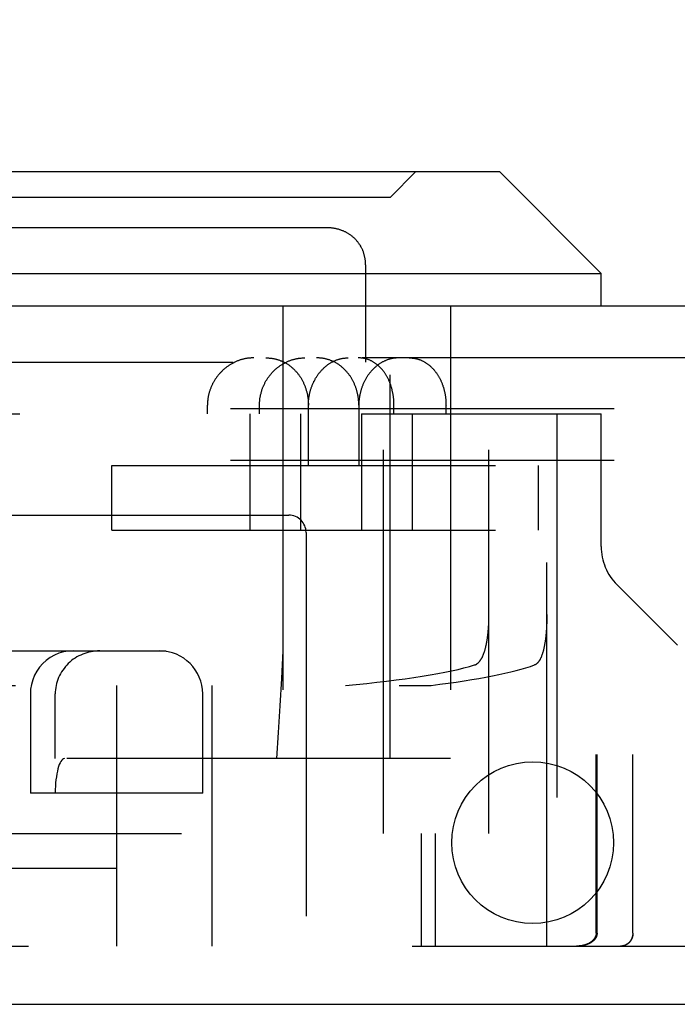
# Model space of a CAD drawing. Header units: inches. Extents: x 0 to 81, y 0 to 52.4.
# Tile 8 of 17: x 34.3 to 35.1, y 10.3 to 11.5. Entities that reach past the tile are written whole.
import ezdxf

# ---------------------------------------------------------------- set-up
doc = ezdxf.new("R2010")
doc.units = ezdxf.units.IN
doc.header["$LTSCALE"] = 4.452381
doc.header["$MEASUREMENT"] = 0
doc.linetypes.add('HIDDEN', pattern=[0.2, 0.1, -0.1])
doc.layers.get('0').update_dxf_attribs({"linetype": 'CONTINUOUS'})
for name, color, linetype in [('DEFAULT_2', 8, 'HIDDEN'), ('DIMENSIONS', 7, 'CONTINUOUS'), ('DOOR_ASSEMBLY', 7, 'CONTINUOUS')]:
    doc.layers.add(name, color=color, linetype=linetype)
doc.styles.get("Standard").update_dxf_attribs({"font": 'arial.ttf'})
doc.dimstyles.new('DIMSTYLE_1', dxfattribs={"dimtxt": 0.357143, "dimasz": 0.47619, "dimexe": 0.09, "dimexo": 0.07, "dimgap": 0.0375, "dimtad": 0, "dimtih": 1, "dimtoh": 1, "dimzin": 4, "dimdsep": 46, "dimtxsty": 'Standard', "dimblk": '_FILLED', "dimblk1": '_FILLED', "dimblk2": '_FILLED', "dimcen": 0.09, "dimadec": 3, "dimazin": 1, "dimtfac": 1, "dimtdec": 3, "dimtofl": 0, "dimtmove": 0, "dimatfit": 3, "dimldrblk": '_FILLED', "dimfxl": 0, "dimtolj": 1, "dimtzin": 4, "dimarcsym": 0})

# ---------------------------------------------------------------- blocks, each defined once
blk = doc.blocks.new('_FILLED')
at = {"color": 0, "linetype": 'ByBlock'}
blk.add_solid([(0, 0), (-1, 0.2), (-1, -0.2)], dxfattribs=at)
blk = doc.blocks.new('*D9')
at = {"layer": 'DIMENSIONS', "color": 2, "linetype": 'Continuous'}
for p, q in [((15.8, 11.3731), (15.8, 12.2458)), ((36.175, 11.3731), (36.175, 12.2458)), ((15.8, 11.8172), (24.3684, 11.8172)), ((36.175, 11.8172), (27.6066, 11.8172))]:
    blk.add_line(p, q, dxfattribs=at)
at = {"layer": 'DIMENSIONS', "color": 2, "linetype": 'Continuous', "xscale": 0.4761904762, "yscale": 0.4761904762, "zscale": 0.4761904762, "rotation": 180}
blk.add_blockref('_FILLED', (15.8, 11.8172), dxfattribs=at)
at = {"layer": 'DIMENSIONS', "color": 2, "linetype": 'Continuous', "xscale": 0.4761904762, "yscale": 0.4761904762, "zscale": 0.4761904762}
blk.add_blockref('_FILLED', (36.175, 11.8172), dxfattribs=at)
at = {"layer": 'DIMENSIONS', "color": 2, "linetype": 'Continuous', "insert": (25.9875, 11.9958), "char_height": 0.35714, "width": 2.881041, "attachment_point": 2, "line_spacing_factor": 0.9}
blk.add_mtext('20.38 DOOR', dxfattribs=at)

msp = doc.modelspace()

# ---------------------------------------------------------------- linework, layer by layer
at = {"layer": 'DEFAULT_2', "color": 8, "linetype": 'HIDDEN'}
for p, q in [((35.91, 11.0328), (16.03, 11.0328)), ((35.91, 10.9728), (16.03, 10.9728))]:
    msp.add_line(p, q, dxfattribs=at)
at = {"layer": 'DOOR_ASSEMBLY', "color": 7, "linetype": 'Continuous'}
for p, q in [((33.9975, 11.3078), (34.8865, 11.3078)), ((34.8865, 11.3078), (35.0045, 11.1898)), ((33.8795, 11.1898), (35.0045, 11.1898)), ((35.0045, 11.1518), (35.0045, 11.1898))]:
    msp.add_line(p, q, dxfattribs=at)
at = {"layer": 'DOOR_ASSEMBLY', "color": 8, "linetype": 'HIDDEN'}
for p, q in [((34.7595, 11.2778), (34.7895, 11.3078)), ((34.7595, 11.2778), (34.1245, 11.2778)), ((34.7595, 10.6268), (34.7595, 11.2778)), ((34.6853, 11.2428), (34.1986, 11.2428)), ((34.7044, 11.2392), (34.7037, 11.2395)), ((34.7083, 11.2374), (34.7076, 11.2378)), ((34.7095, 11.2368), (34.7089, 11.2371)), ((34.7126, 11.2349), (34.712, 11.2353)), ((34.7267, 11.2188), (34.7264, 11.2194)), ((34.7274, 11.2174), (34.7271, 11.2181)), ((34.7282, 11.2154), (34.728, 11.2161)), ((34.7302, 11.2087), (34.73, 11.2095)), ((34.7311, 11.1997), (34.7311, 11.0868)), ((34.6352, 11.1518), (34.6352, 10.6268)), ((34.8295, 11.1518), (34.8295, 10.6268)), ((36.063, 11.0918), (15.912, 11.0918)), ((34.132, 11.0868), (34.752, 11.0868)), ((34.752, 10.5398), (34.752, 11.0868)), ((34.5475, 11.0268), (34.5475, 11.0368)), ((34.6079, 11.0268), (34.6079, 11.0368)), ((34.6647, 10.9668), (34.6647, 11.0368)), ((34.7232, 11.0368), (34.7232, 10.9668)), ((34.764, 11.0268), (34.764, 11.0368)), ((34.8245, 11.0268), (34.8245, 11.0368)), ((33.8845, 11.0268), (34.6558, 11.0268)), ((34.5966, 11.0268), (34.5966, 10.8918)), ((34.6558, 10.8918), (34.6558, 11.0268)), ((34.7265, 11.0268), (35.0045, 11.0268)), ((34.7265, 11.0268), (34.7265, 10.8918)), ((34.7857, 10.8918), (34.7857, 11.0268)), ((34.8743, 10.5398), (34.8743, 11.0268)), ((34.9415, 10.4093), (34.9415, 11.0268)), ((34.953, 11.0268), (34.953, 10.4093)), ((35.0045, 10.8729), (35.0045, 11.0268)), ((34.4367, 10.9668), (34.9317, 10.9668)), ((34.4367, 10.8918), (34.4367, 10.9668)), ((34.8299, 10.8918), (34.8299, 10.9668)), ((34.9317, 10.8918), (34.9317, 10.9668)), ((34.242, 10.9093), (34.642, 10.9093)), ((34.4367, 10.8918), (34.9317, 10.8918)), ((34.662, 10.8893), (34.662, 10.4093)), ((35.0229, 10.8283), (35.0929, 10.7584)), ((34.874, 10.7822), (34.8741, 10.7839)), ((34.8741, 10.7856), (34.8742, 10.7873)), ((34.8741, 10.7839), (34.8741, 10.7856)), ((34.8742, 10.789), (34.8743, 10.7907)), ((34.8742, 10.7873), (34.8742, 10.789)), ((34.8743, 10.7924), (34.8743, 10.7942)), ((34.8743, 10.7907), (34.8743, 10.7924)), ((34.9413, 10.7839), (34.9412, 10.7822)), ((34.9414, 10.7856), (34.9413, 10.7839)), ((34.9415, 10.789), (34.9414, 10.7873)), ((34.9414, 10.7873), (34.9414, 10.7856)), ((34.9415, 10.7942), (34.9415, 10.7924)), ((34.9415, 10.7924), (34.9415, 10.7907)), ((34.9415, 10.7907), (34.9415, 10.789)), ((34.8736, 10.7772), (34.8738, 10.7789)), ((34.8738, 10.7789), (34.8739, 10.7805)), ((34.8739, 10.7805), (34.874, 10.7822)), ((34.9406, 10.7723), (34.9404, 10.7707)), ((34.9407, 10.7739), (34.9406, 10.7723)), ((34.9408, 10.7755), (34.9407, 10.7739)), ((34.941, 10.7772), (34.9408, 10.7755)), ((34.9411, 10.7788), (34.941, 10.7772)), ((34.9412, 10.7805), (34.9411, 10.7788)), ((34.9412, 10.7822), (34.9412, 10.7805)), ((34.0545, 10.7518), (34.8295, 10.7518)), ((33.8795, 10.7118), (34.8071, 10.7118)), ((34.442, 10.7118), (34.442, 10.4093)), ((34.553, 10.4093), (34.553, 10.7118)), ((34.342, 10.7018), (34.342, 10.5868)), ((34.3709, 10.6268), (34.3709, 10.7018)), ((34.542, 10.5868), (34.542, 10.7018)), ((34.8295, 10.6268), (34.0545, 10.6268)), ((35.7299, 10.6318), (34.9986, 10.6318)), ((34.9986, 10.4243), (34.9986, 10.6318)), ((34.9997, 10.4243), (34.9997, 10.6318)), ((35.0412, 10.4243), (35.0412, 10.6318)), ((35.0414, 10.4243), (35.0414, 10.6318)), ((34.542, 10.5868), (34.342, 10.5868)), ((34.072, 10.5398), (34.8743, 10.5398)), ((34.796, 10.4093), (34.796, 10.5398)), ((34.812, 10.5398), (34.812, 10.4093)), ((34.1193, 10.4998), (34.442, 10.4998)), ((33.8945, 10.4093), (35.8049, 10.4093)), ((35.0276, 10.4093), (35.0271, 10.4093))]:
    msp.add_line(p, q, dxfattribs=at)
at = {"layer": 'DOOR_ASSEMBLY', "color": 3, "linetype": 'Continuous'}
for p, q in [((36.063, 11.1518), (15.912, 11.1518)), ((15.815, 10.3418), (36.16, 10.3418))]:
    msp.add_line(p, q, dxfattribs=at)
at = {"layer": 'DOOR_ASSEMBLY', "color": 8, "linetype": 'HIDDEN'}
for points in [[(34.7288, 11.2139), (34.7285, 11.2146), (34.7282, 11.2154), (34.728, 11.2161), (34.7277, 11.2168), (34.7274, 11.2174), (34.7271, 11.2181), (34.7267, 11.2188), (34.7264, 11.2194), (34.7261, 11.2201), (34.7257, 11.2207), (34.7253, 11.2214), (34.725, 11.222), (34.7246, 11.2226), (34.7242, 11.2232), (34.7238, 11.2239), (34.7234, 11.2244), (34.7229, 11.225), (34.7225, 11.2256), (34.7221, 11.2262), (34.7216, 11.2267), (34.7211, 11.2273), (34.7207, 11.2278), (34.7202, 11.2284), (34.7197, 11.2289), (34.7192, 11.2294), (34.7187, 11.2299), (34.7182, 11.2304), (34.7177, 11.2309), (34.7171, 11.2314), (34.7166, 11.2319), (34.716, 11.2323), (34.7155, 11.2328), (34.7149, 11.2332), (34.7143, 11.2337), (34.7138, 11.2341), (34.7132, 11.2345), (34.7126, 11.2349), (34.712, 11.2353), (34.7114, 11.2357), (34.7108, 11.236), (34.7102, 11.2364), (34.7095, 11.2368), (34.7089, 11.2371), (34.7083, 11.2374), (34.7076, 11.2378), (34.707, 11.2381), (34.7063, 11.2384), (34.7057, 11.2387), (34.705, 11.239), (34.7044, 11.2392), (34.7037, 11.2395), (34.703, 11.2397), (34.7023, 11.24), (34.7017, 11.2402), (34.701, 11.2404), (34.7003, 11.2407), (34.6996, 11.2409), (34.6989, 11.241), (34.6982, 11.2412), (34.6975, 11.2414), (34.6968, 11.2416), (34.6961, 11.2417), (34.6954, 11.2419), (34.6947, 11.242), (34.694, 11.2421), (34.6933, 11.2422), (34.6925, 11.2423), (34.6918, 11.2424), (34.6911, 11.2425), (34.6904, 11.2426), (34.6897, 11.2426), (34.6889, 11.2427), (34.6882, 11.2427), (34.6875, 11.2428), (34.6867, 11.2428), (34.686, 11.2428), (34.6853, 11.2428)], [(34.6911, 11.2425), (34.6904, 11.2426), (34.6897, 11.2426), (34.6889, 11.2427), (34.6882, 11.2427), (34.6875, 11.2428)], [(34.694, 11.2421), (34.6933, 11.2422), (34.6925, 11.2423)], [(34.6968, 11.2416), (34.6961, 11.2417), (34.6954, 11.2419)], [(34.7023, 11.24), (34.7017, 11.2402), (34.701, 11.2404), (34.7003, 11.2407), (34.6996, 11.2409), (34.6989, 11.241), (34.6982, 11.2412)], [(34.707, 11.2381), (34.7063, 11.2384), (34.7057, 11.2387), (34.705, 11.239)], [(34.7177, 11.2309), (34.7171, 11.2314), (34.7166, 11.2319), (34.716, 11.2323), (34.7155, 11.2328), (34.7149, 11.2332)], [(34.7207, 11.2278), (34.7202, 11.2284), (34.7197, 11.2289), (34.7192, 11.2294)], [(34.7238, 11.2238), (34.7234, 11.2244), (34.7229, 11.225), (34.7225, 11.2256)], [(34.7261, 11.2201), (34.7257, 11.2207), (34.7254, 11.2214), (34.725, 11.222)], [(34.7292, 11.2125), (34.729, 11.2132), (34.7288, 11.2139)], [(34.7311, 11.1997), (34.7311, 11.2006), (34.7311, 11.2014), (34.731, 11.2023), (34.731, 11.2031), (34.7309, 11.2039), (34.7308, 11.2047), (34.7307, 11.2055), (34.7306, 11.2063), (34.7305, 11.2071), (34.7303, 11.2079), (34.7302, 11.2087), (34.73, 11.2095), (34.7298, 11.2102), (34.7296, 11.211), (34.7294, 11.2117), (34.7292, 11.2125)], [(34.7308, 11.2047), (34.7307, 11.2055), (34.7306, 11.2063), (34.7305, 11.2071)], [(34.7311, 11.2014), (34.731, 11.2023), (34.731, 11.2031), (34.7309, 11.2039)], [(34.6013, 11.0918), (34.6006, 11.0918), (34.5998, 11.0918), (34.599, 11.0917), (34.5982, 11.0917), (34.5974, 11.0916), (34.5966, 11.0916), (34.5958, 11.0915), (34.595, 11.0914), (34.5942, 11.0913), (34.5934, 11.0912), (34.5926, 11.091), (34.5918, 11.0909), (34.591, 11.0907), (34.5903, 11.0906), (34.5895, 11.0904), (34.5887, 11.0902), (34.5879, 11.09), (34.5871, 11.0897), (34.5863, 11.0895), (34.5856, 11.0893), (34.5848, 11.089), (34.584, 11.0887), (34.5833, 11.0885), (34.5825, 11.0882), (34.5817, 11.0878), (34.581, 11.0875), (34.5802, 11.0872), (34.5795, 11.0869), (34.5787, 11.0865), (34.578, 11.0861), (34.5773, 11.0858), (34.5765, 11.0854), (34.5758, 11.085), (34.5751, 11.0845), (34.5744, 11.0841), (34.5737, 11.0837), (34.573, 11.0832), (34.5723, 11.0828), (34.5716, 11.0823), (34.5709, 11.0818), (34.5702, 11.0814), (34.5696, 11.0809), (34.5689, 11.0803), (34.5683, 11.0798), (34.5676, 11.0793), (34.567, 11.0788), (34.5663, 11.0782), (34.5657, 11.0777), (34.5651, 11.0771), (34.5645, 11.0765), (34.5639, 11.0759), (34.5633, 11.0753), (34.5627, 11.0747), (34.5622, 11.0741), (34.5616, 11.0735), (34.5611, 11.0729), (34.5605, 11.0722), (34.56, 11.0716), (34.5595, 11.071), (34.559, 11.0703), (34.5585, 11.0696), (34.558, 11.069), (34.5575, 11.0683), (34.557, 11.0676), (34.5566, 11.0669), (34.5561, 11.0662), (34.5557, 11.0655), (34.5552, 11.0648), (34.5548, 11.0641), (34.5544, 11.0634), (34.554, 11.0626), (34.5536, 11.0619), (34.5533, 11.0612), (34.5529, 11.0604), (34.5526, 11.0597), (34.5522, 11.0589), (34.5519, 11.0582), (34.5516, 11.0574), (34.5513, 11.0567), (34.551, 11.0559), (34.5507, 11.0551), (34.5504, 11.0544), (34.5502, 11.0536), (34.5499, 11.0528), (34.5497, 11.052), (34.5495, 11.0512), (34.5493, 11.0504), (34.5491, 11.0497), (34.5489, 11.0489), (34.5487, 11.0481), (34.5485, 11.0473), (34.5484, 11.0465), (34.5483, 11.0457), (34.5481, 11.0449), (34.548, 11.0441), (34.5479, 11.0433), (34.5478, 11.0425), (34.5477, 11.0417), (34.5477, 11.0408), (34.5476, 11.04), (34.5476, 11.0392), (34.5476, 11.0384), (34.5475, 11.0376), (34.5475, 11.0368)], [(34.6079, 11.0368), (34.608, 11.0376), (34.608, 11.0384), (34.608, 11.0393), (34.608, 11.0401), (34.6081, 11.0409), (34.6082, 11.0417), (34.6082, 11.0425), (34.6083, 11.0433), (34.6084, 11.0441), (34.6085, 11.0449), (34.6087, 11.0458), (34.6088, 11.0466), (34.609, 11.0474), (34.6091, 11.0482), (34.6093, 11.049), (34.6095, 11.0498), (34.6097, 11.0506), (34.6099, 11.0514), (34.6101, 11.0522), (34.6103, 11.0529), (34.6106, 11.0537), (34.6108, 11.0545), (34.6111, 11.0553), (34.6114, 11.0561), (34.6116, 11.0568), (34.6119, 11.0576), (34.6122, 11.0583), (34.6126, 11.0591), (34.6129, 11.0599), (34.6132, 11.0606), (34.6136, 11.0613), (34.614, 11.0621), (34.6143, 11.0628), (34.6147, 11.0635), (34.6151, 11.0643), (34.6155, 11.065), (34.6159, 11.0657), (34.6164, 11.0664), (34.6168, 11.0671), (34.6173, 11.0678), (34.6177, 11.0685), (34.6182, 11.0691), (34.6187, 11.0698), (34.6192, 11.0705), (34.6197, 11.0711), (34.6202, 11.0718), (34.6207, 11.0724), (34.6212, 11.073), (34.6217, 11.0737), (34.6223, 11.0743), (34.6228, 11.0749), (34.6234, 11.0755), (34.624, 11.0761), (34.6246, 11.0766), (34.6251, 11.0772), (34.6257, 11.0778), (34.6263, 11.0783), (34.6269, 11.0789), (34.6276, 11.0794), (34.6282, 11.0799), (34.6288, 11.0804), (34.6295, 11.0809), (34.6301, 11.0814), (34.6308, 11.0819), (34.6314, 11.0824), (34.6321, 11.0829), (34.6328, 11.0833), (34.6335, 11.0838), (34.6341, 11.0842), (34.6348, 11.0846), (34.6355, 11.085), (34.6362, 11.0854), (34.6369, 11.0858), (34.6377, 11.0862), (34.6384, 11.0865), (34.6391, 11.0869), (34.6398, 11.0872), (34.6406, 11.0876), (34.6413, 11.0879), (34.642, 11.0882), (34.6428, 11.0885), (34.6435, 11.0888), (34.6443, 11.089), (34.645, 11.0893), (34.6458, 11.0895), (34.6465, 11.0898), (34.6473, 11.09), (34.6481, 11.0902), (34.6488, 11.0904), (34.6496, 11.0906), (34.6504, 11.0907), (34.6511, 11.0909), (34.6519, 11.091), (34.6527, 11.0912), (34.6534, 11.0913), (34.6542, 11.0914), (34.655, 11.0915), (34.6558, 11.0916), (34.6565, 11.0916), (34.6573, 11.0917), (34.6581, 11.0917), (34.6589, 11.0918), (34.6596, 11.0918), (34.6604, 11.0918)], [(34.6154, 11.0918), (34.6162, 11.0918), (34.6169, 11.0918), (34.6177, 11.0917), (34.6185, 11.0917), (34.6192, 11.0916), (34.62, 11.0916), (34.6208, 11.0915), (34.6215, 11.0914), (34.6223, 11.0913), (34.623, 11.0912), (34.6238, 11.091), (34.6245, 11.0909), (34.6253, 11.0907), (34.626, 11.0906), (34.6268, 11.0904), (34.6275, 11.0902), (34.6282, 11.09), (34.629, 11.0898), (34.6297, 11.0896), (34.6304, 11.0893), (34.6311, 11.0891), (34.6318, 11.0888), (34.6325, 11.0885), (34.6333, 11.0882), (34.634, 11.0879), (34.6346, 11.0876), (34.6353, 11.0873), (34.636, 11.087), (34.6367, 11.0866), (34.6374, 11.0863), (34.638, 11.0859), (34.6387, 11.0855), (34.6394, 11.0851), (34.64, 11.0847), (34.6407, 11.0843), (34.6413, 11.0839), (34.6419, 11.0835), (34.6426, 11.083), (34.6432, 11.0826), (34.6438, 11.0821), (34.6444, 11.0816), (34.645, 11.0811), (34.6456, 11.0806), (34.6462, 11.0801), (34.6468, 11.0796), (34.6473, 11.0791), (34.6479, 11.0786), (34.6484, 11.078), (34.649, 11.0775), (34.6495, 11.0769), (34.6501, 11.0763), (34.6506, 11.0757), (34.6511, 11.0752), (34.6516, 11.0746), (34.6521, 11.0739), (34.6526, 11.0733), (34.6531, 11.0727), (34.6536, 11.0721), (34.654, 11.0714), (34.6545, 11.0708), (34.6549, 11.0701), (34.6554, 11.0695), (34.6558, 11.0688), (34.6562, 11.0681), (34.6566, 11.0674), (34.657, 11.0667), (34.6574, 11.066), (34.6578, 11.0653), (34.6582, 11.0646), (34.6585, 11.0639), (34.6589, 11.0631), (34.6592, 11.0624), (34.6596, 11.0617), (34.6599, 11.0609), (34.6602, 11.0602), (34.6605, 11.0594), (34.6608, 11.0587), (34.6611, 11.0579), (34.6614, 11.0571), (34.6616, 11.0563), (34.6619, 11.0556), (34.6621, 11.0548), (34.6623, 11.054), (34.6626, 11.0532), (34.6628, 11.0524), (34.663, 11.0516), (34.6632, 11.0508), (34.6633, 11.05), (34.6635, 11.0492), (34.6637, 11.0484), (34.6638, 11.0476), (34.6639, 11.0467), (34.6641, 11.0459), (34.6642, 11.0451), (34.6643, 11.0443), (34.6644, 11.0434), (34.6645, 11.0426), (34.6645, 11.0418), (34.6646, 11.041), (34.6646, 11.0401), (34.6647, 11.0393), (34.6647, 11.0385), (34.6647, 11.0376), (34.6647, 11.0368)], [(34.6647, 11.0368), (34.6647, 11.0376), (34.6648, 11.0385), (34.6648, 11.0393), (34.6648, 11.0401), (34.6649, 11.041), (34.6649, 11.0418), (34.665, 11.0426), (34.6651, 11.0434), (34.6652, 11.0443), (34.6653, 11.0451), (34.6654, 11.0459), (34.6655, 11.0467), (34.6657, 11.0476), (34.6658, 11.0484), (34.666, 11.0492), (34.6661, 11.05), (34.6663, 11.0508), (34.6665, 11.0516), (34.6667, 11.0524), (34.6669, 11.0532), (34.6671, 11.054), (34.6673, 11.0548), (34.6676, 11.0556), (34.6678, 11.0563), (34.6681, 11.0571), (34.6684, 11.0579), (34.6686, 11.0587), (34.6689, 11.0594), (34.6692, 11.0602), (34.6695, 11.0609), (34.6699, 11.0617), (34.6702, 11.0624), (34.6705, 11.0631), (34.6709, 11.0639), (34.6712, 11.0646), (34.6716, 11.0653), (34.672, 11.066), (34.6724, 11.0667), (34.6727, 11.0674), (34.6731, 11.0681), (34.6736, 11.0688), (34.674, 11.0695), (34.6744, 11.0701), (34.6748, 11.0708), (34.6753, 11.0714), (34.6757, 11.0721), (34.6762, 11.0727), (34.6766, 11.0733), (34.6771, 11.0739), (34.6776, 11.0746), (34.6781, 11.0752), (34.6786, 11.0757), (34.6791, 11.0763), (34.6796, 11.0769), (34.6801, 11.0775), (34.6806, 11.078), (34.6812, 11.0786), (34.6817, 11.0791), (34.6822, 11.0796), (34.6828, 11.0801), (34.6833, 11.0806), (34.6839, 11.0811), (34.6845, 11.0816), (34.685, 11.0821), (34.6856, 11.0826), (34.6862, 11.083), (34.6868, 11.0835), (34.6874, 11.0839), (34.688, 11.0843), (34.6886, 11.0847), (34.6892, 11.0851), (34.6898, 11.0855), (34.6904, 11.0859), (34.691, 11.0863), (34.6916, 11.0866), (34.6923, 11.087), (34.6929, 11.0873), (34.6935, 11.0876), (34.6942, 11.0879), (34.6948, 11.0882), (34.6954, 11.0885), (34.6961, 11.0888), (34.6967, 11.0891), (34.6974, 11.0893), (34.698, 11.0896), (34.6987, 11.0898), (34.6993, 11.09), (34.7, 11.0902), (34.7007, 11.0904), (34.7013, 11.0906), (34.702, 11.0907), (34.7026, 11.0909), (34.7033, 11.091), (34.704, 11.0912), (34.7046, 11.0913), (34.7053, 11.0914), (34.706, 11.0915), (34.7066, 11.0916), (34.7073, 11.0916), (34.708, 11.0917), (34.7087, 11.0917), (34.7093, 11.0918), (34.71, 11.0918), (34.7107, 11.0918)], [(34.7232, 11.0368), (34.7232, 11.0376), (34.7232, 11.0385), (34.7232, 11.0393), (34.7231, 11.0401), (34.7231, 11.041), (34.723, 11.0418), (34.723, 11.0426), (34.7229, 11.0434), (34.7228, 11.0443), (34.7227, 11.0451), (34.7226, 11.0459), (34.7224, 11.0467), (34.7223, 11.0475), (34.7222, 11.0484), (34.722, 11.0492), (34.7218, 11.05), (34.7217, 11.0508), (34.7215, 11.0516), (34.7213, 11.0524), (34.7211, 11.0532), (34.7208, 11.054), (34.7206, 11.0548), (34.7204, 11.0556), (34.7201, 11.0563), (34.7199, 11.0571), (34.7196, 11.0579), (34.7193, 11.0586), (34.719, 11.0594), (34.7187, 11.0602), (34.7184, 11.0609), (34.7181, 11.0617), (34.7177, 11.0624), (34.7174, 11.0631), (34.717, 11.0639), (34.7167, 11.0646), (34.7163, 11.0653), (34.7159, 11.066), (34.7155, 11.0667), (34.7151, 11.0674), (34.7147, 11.0681), (34.7143, 11.0688), (34.7139, 11.0694), (34.7135, 11.0701), (34.713, 11.0708), (34.7126, 11.0714), (34.7121, 11.072), (34.7116, 11.0727), (34.7111, 11.0733), (34.7106, 11.0739), (34.7102, 11.0745), (34.7096, 11.0751), (34.7091, 11.0757), (34.7086, 11.0763), (34.7081, 11.0769), (34.7075, 11.0774), (34.707, 11.078), (34.7064, 11.0785), (34.7059, 11.0791), (34.7053, 11.0796), (34.7047, 11.0801), (34.7042, 11.0806), (34.7036, 11.0811), (34.703, 11.0816), (34.7024, 11.0821), (34.7018, 11.0826), (34.7011, 11.083), (34.7005, 11.0835), (34.6999, 11.0839), (34.6993, 11.0843), (34.6986, 11.0847), (34.698, 11.0851), (34.6973, 11.0855), (34.6967, 11.0859), (34.696, 11.0863), (34.6953, 11.0866), (34.6947, 11.087), (34.694, 11.0873), (34.6933, 11.0876), (34.6926, 11.0879), (34.6919, 11.0882), (34.6912, 11.0885), (34.6905, 11.0888), (34.6898, 11.0891), (34.6891, 11.0893), (34.6884, 11.0896), (34.6877, 11.0898), (34.6869, 11.09), (34.6862, 11.0902), (34.6855, 11.0904), (34.6847, 11.0906), (34.684, 11.0907), (34.6833, 11.0909), (34.6825, 11.091), (34.6818, 11.0912), (34.681, 11.0913), (34.6803, 11.0914), (34.6795, 11.0915), (34.6788, 11.0916), (34.678, 11.0916), (34.6773, 11.0917), (34.6765, 11.0917), (34.6758, 11.0918), (34.675, 11.0918), (34.6743, 11.0918)], [(34.764, 11.0368), (34.764, 11.0376), (34.764, 11.0384), (34.764, 11.0392), (34.764, 11.04), (34.7639, 11.0408), (34.7639, 11.0417), (34.7638, 11.0425), (34.7638, 11.0433), (34.7637, 11.0441), (34.7636, 11.0449), (34.7635, 11.0457), (34.7634, 11.0465), (34.7633, 11.0473), (34.7632, 11.0481), (34.7631, 11.0489), (34.7629, 11.0497), (34.7628, 11.0504), (34.7626, 11.0512), (34.7625, 11.052), (34.7623, 11.0528), (34.7621, 11.0536), (34.762, 11.0544), (34.7618, 11.0551), (34.7616, 11.0559), (34.7614, 11.0567), (34.7611, 11.0574), (34.7609, 11.0582), (34.7607, 11.0589), (34.7604, 11.0597), (34.7602, 11.0604), (34.7599, 11.0612), (34.7596, 11.0619), (34.7594, 11.0626), (34.7591, 11.0634), (34.7588, 11.0641), (34.7585, 11.0648), (34.7582, 11.0655), (34.7579, 11.0662), (34.7575, 11.0669), (34.7572, 11.0676), (34.7568, 11.0683), (34.7565, 11.069), (34.7561, 11.0696), (34.7558, 11.0703), (34.7554, 11.071), (34.755, 11.0716), (34.7546, 11.0722), (34.7542, 11.0729), (34.7538, 11.0735), (34.7534, 11.0741), (34.753, 11.0747), (34.7525, 11.0753), (34.7521, 11.0759), (34.7517, 11.0765), (34.7512, 11.0771), (34.7507, 11.0777), (34.7503, 11.0782), (34.7498, 11.0788), (34.7493, 11.0793), (34.7488, 11.0798), (34.7483, 11.0803), (34.7478, 11.0809), (34.7473, 11.0814), (34.7468, 11.0818), (34.7463, 11.0823), (34.7458, 11.0828), (34.7452, 11.0832), (34.7447, 11.0837), (34.7442, 11.0841), (34.7436, 11.0845), (34.7431, 11.085), (34.7425, 11.0854), (34.7419, 11.0858), (34.7414, 11.0861), (34.7408, 11.0865), (34.7402, 11.0869), (34.7396, 11.0872), (34.739, 11.0875), (34.7384, 11.0878), (34.7378, 11.0882), (34.7372, 11.0885), (34.7366, 11.0887), (34.736, 11.089), (34.7354, 11.0893), (34.7348, 11.0895), (34.7342, 11.0897), (34.7336, 11.09), (34.7329, 11.0902), (34.7323, 11.0904), (34.7317, 11.0906), (34.731, 11.0907), (34.7304, 11.0909), (34.7297, 11.091), (34.7291, 11.0912), (34.7285, 11.0913), (34.7278, 11.0914), (34.7272, 11.0915), (34.7265, 11.0916), (34.7259, 11.0916), (34.7252, 11.0917), (34.7246, 11.0917), (34.7239, 11.0918), (34.7232, 11.0918), (34.7226, 11.0918)], [(34.7695, 11.0918), (34.7688, 11.0918), (34.7682, 11.0918), (34.7675, 11.0917), (34.7668, 11.0917), (34.7661, 11.0916), (34.7654, 11.0916), (34.7648, 11.0915), (34.7641, 11.0914), (34.7634, 11.0913), (34.7627, 11.0912), (34.7621, 11.091), (34.7614, 11.0909), (34.7607, 11.0907), (34.76, 11.0906), (34.7594, 11.0904), (34.7587, 11.0902), (34.758, 11.09), (34.7574, 11.0898), (34.7567, 11.0896), (34.756, 11.0893), (34.7554, 11.0891), (34.7547, 11.0888), (34.7541, 11.0885), (34.7534, 11.0882), (34.7528, 11.0879), (34.7521, 11.0876), (34.7515, 11.0873), (34.7509, 11.087), (34.7502, 11.0866), (34.7496, 11.0863), (34.749, 11.0859), (34.7484, 11.0855), (34.7478, 11.0851), (34.7471, 11.0847), (34.7465, 11.0843), (34.7459, 11.0839), (34.7453, 11.0835), (34.7448, 11.083), (34.7442, 11.0826), (34.7436, 11.0821), (34.743, 11.0816), (34.7424, 11.0811), (34.7419, 11.0806), (34.7413, 11.0801), (34.7408, 11.0796), (34.7402, 11.0791), (34.7397, 11.0785), (34.7392, 11.078), (34.7386, 11.0774), (34.7381, 11.0769), (34.7376, 11.0763), (34.7371, 11.0757), (34.7366, 11.0751), (34.7361, 11.0745), (34.7356, 11.0739), (34.7352, 11.0733), (34.7347, 11.0727), (34.7342, 11.072), (34.7338, 11.0714), (34.7333, 11.0708), (34.7329, 11.0701), (34.7325, 11.0694), (34.7321, 11.0688), (34.7316, 11.0681), (34.7312, 11.0674), (34.7309, 11.0667), (34.7305, 11.066), (34.7301, 11.0653), (34.7297, 11.0646), (34.7294, 11.0639), (34.729, 11.0631), (34.7287, 11.0624), (34.7284, 11.0617), (34.728, 11.0609), (34.7277, 11.0602), (34.7274, 11.0594), (34.7271, 11.0586), (34.7269, 11.0579), (34.7266, 11.0571), (34.7263, 11.0563), (34.7261, 11.0556), (34.7258, 11.0548), (34.7256, 11.054), (34.7254, 11.0532), (34.7252, 11.0524), (34.725, 11.0516), (34.7248, 11.0508), (34.7246, 11.05), (34.7245, 11.0492), (34.7243, 11.0484), (34.7241, 11.0475), (34.724, 11.0467), (34.7239, 11.0459), (34.7238, 11.0451), (34.7237, 11.0443), (34.7236, 11.0434), (34.7235, 11.0426), (34.7234, 11.0418), (34.7234, 11.041), (34.7233, 11.0401), (34.7233, 11.0393), (34.7233, 11.0385), (34.7232, 11.0376), (34.7232, 11.0368)], [(34.7817, 11.0918), (34.7823, 11.0918), (34.783, 11.0918), (34.7837, 11.0917), (34.7843, 11.0917), (34.785, 11.0916), (34.7857, 11.0916), (34.7863, 11.0915), (34.787, 11.0914), (34.7877, 11.0913), (34.7883, 11.0912), (34.789, 11.091), (34.7896, 11.0909), (34.7903, 11.0907), (34.7909, 11.0906), (34.7916, 11.0904), (34.7922, 11.0902), (34.7929, 11.09), (34.7935, 11.0898), (34.7941, 11.0895), (34.7948, 11.0893), (34.7954, 11.089), (34.796, 11.0888), (34.7966, 11.0885), (34.7973, 11.0882), (34.7979, 11.0879), (34.7985, 11.0876), (34.7991, 11.0872), (34.7997, 11.0869), (34.8003, 11.0865), (34.8009, 11.0862), (34.8014, 11.0858), (34.802, 11.0854), (34.8026, 11.085), (34.8032, 11.0846), (34.8037, 11.0842), (34.8043, 11.0838), (34.8048, 11.0833), (34.8054, 11.0829), (34.8059, 11.0824), (34.8065, 11.0819), (34.807, 11.0814), (34.8075, 11.0809), (34.808, 11.0804), (34.8085, 11.0799), (34.8091, 11.0794), (34.8095, 11.0789), (34.81, 11.0783), (34.8105, 11.0778), (34.811, 11.0772), (34.8115, 11.0766), (34.8119, 11.0761), (34.8124, 11.0755), (34.8128, 11.0749), (34.8133, 11.0743), (34.8137, 11.0737), (34.8141, 11.073), (34.8145, 11.0724), (34.8149, 11.0718), (34.8153, 11.0711), (34.8157, 11.0705), (34.8161, 11.0698), (34.8165, 11.0691), (34.8169, 11.0685), (34.8172, 11.0678), (34.8176, 11.0671), (34.8179, 11.0664), (34.8183, 11.0657), (34.8186, 11.065), (34.8189, 11.0643), (34.8192, 11.0635), (34.8195, 11.0628), (34.8198, 11.0621), (34.8201, 11.0613), (34.8204, 11.0606), (34.8206, 11.0599), (34.8209, 11.0591), (34.8211, 11.0583), (34.8214, 11.0576), (34.8216, 11.0568), (34.8218, 11.0561), (34.822, 11.0553), (34.8222, 11.0545), (34.8224, 11.0537), (34.8226, 11.0529), (34.8228, 11.0522), (34.823, 11.0514), (34.8231, 11.0506), (34.8233, 11.0498), (34.8234, 11.049), (34.8236, 11.0482), (34.8237, 11.0474), (34.8238, 11.0466), (34.8239, 11.0458), (34.824, 11.0449), (34.8241, 11.0441), (34.8242, 11.0433), (34.8242, 11.0425), (34.8243, 11.0417), (34.8243, 11.0409), (34.8244, 11.0401), (34.8244, 11.0393), (34.8244, 11.0384), (34.8244, 11.0376), (34.8245, 11.0368)], [(34.8576, 10.7355), (34.858, 10.7356), (34.8583, 10.7357), (34.8586, 10.7358), (34.859, 10.736), (34.8593, 10.7362), (34.8596, 10.7363), (34.86, 10.7365), (34.8603, 10.7367), (34.8606, 10.737), (34.8609, 10.7372), (34.8612, 10.7374), (34.8615, 10.7377), (34.8618, 10.7379), (34.8621, 10.7382), (34.8624, 10.7385), (34.8627, 10.7388), (34.863, 10.7391), (34.8633, 10.7395), (34.8635, 10.7398), (34.8638, 10.7401), (34.8641, 10.7405), (34.8644, 10.7409), (34.8646, 10.7413), (34.8649, 10.7417), (34.8651, 10.7421), (34.8654, 10.7425), (34.8656, 10.7429), (34.8659, 10.7434), (34.8661, 10.7438), (34.8664, 10.7443), (34.8666, 10.7447), (34.8668, 10.7452), (34.8671, 10.7457), (34.8673, 10.7462), (34.8675, 10.7467), (34.8677, 10.7472), (34.8679, 10.7478), (34.8681, 10.7483), (34.8683, 10.7489), (34.8685, 10.7494), (34.8687, 10.75), (34.8689, 10.7506), (34.8691, 10.7512), (34.8693, 10.7518), (34.8695, 10.7524), (34.8697, 10.753), (34.8698, 10.7536), (34.87, 10.7542), (34.8702, 10.7549), (34.8704, 10.7555), (34.8705, 10.7562), (34.8707, 10.7568), (34.8708, 10.7575), (34.871, 10.7582), (34.8711, 10.7589), (34.8713, 10.7596), (34.8714, 10.7603), (34.8715, 10.761), (34.8717, 10.7617), (34.8718, 10.7624), (34.8719, 10.7631), (34.8721, 10.7639), (34.8722, 10.7646), (34.8723, 10.7654), (34.8724, 10.7661), (34.8725, 10.7669), (34.8726, 10.7676), (34.8727, 10.7684), (34.8728, 10.7692), (34.8729, 10.77), (34.873, 10.7707), (34.8731, 10.7715), (34.8732, 10.7723), (34.8733, 10.7731), (34.8733, 10.7739), (34.8734, 10.7747), (34.8735, 10.7756), (34.8736, 10.7772)], [(34.9404, 10.7707), (34.9402, 10.7691), (34.9402, 10.7683), (34.9401, 10.7676), (34.94, 10.7668), (34.9399, 10.766), (34.9398, 10.7653), (34.9397, 10.7645), (34.9396, 10.7638), (34.9395, 10.7631), (34.9394, 10.7623), (34.9393, 10.7616), (34.9391, 10.7609), (34.939, 10.7602), (34.9389, 10.7595), (34.9388, 10.7588), (34.9386, 10.7581), (34.9385, 10.7574), (34.9384, 10.7568), (34.9382, 10.7561), (34.9381, 10.7554), (34.938, 10.7548), (34.9378, 10.7542), (34.9377, 10.7535), (34.9375, 10.7529), (34.9374, 10.7523), (34.9372, 10.7517), (34.937, 10.7511), (34.9369, 10.7505), (34.9367, 10.7499), (34.9365, 10.7494), (34.9364, 10.7488), (34.9362, 10.7482), (34.936, 10.7477), (34.9358, 10.7472), (34.9356, 10.7467), (34.9354, 10.7461), (34.9353, 10.7456), (34.9351, 10.7452), (34.9349, 10.7447), (34.9347, 10.7442), (34.9345, 10.7437), (34.9342, 10.7433), (34.934, 10.7429), (34.9338, 10.7424), (34.9336, 10.742), (34.9334, 10.7416), (34.9332, 10.7412), (34.9329, 10.7408), (34.9327, 10.7405), (34.9325, 10.7401), (34.9322, 10.7398), (34.932, 10.7394), (34.9317, 10.7391), (34.9315, 10.7388), (34.9313, 10.7385), (34.931, 10.7382), (34.9307, 10.7379), (34.9305, 10.7377), (34.9302, 10.7374), (34.93, 10.7372), (34.9297, 10.7369), (34.9294, 10.7367), (34.9292, 10.7365), (34.9289, 10.7363), (34.9286, 10.7362), (34.9283, 10.736), (34.928, 10.7358), (34.9278, 10.7357), (34.9275, 10.7356), (34.9272, 10.7355)], [(34.3917, 10.7518), (34.3861, 10.7515), (34.3806, 10.7506), (34.3752, 10.749), (34.3699, 10.7468), (34.365, 10.7441), (34.3605, 10.7408), (34.3564, 10.7371), (34.3528, 10.733), (34.3496, 10.7284), (34.3469, 10.7235), (34.3447, 10.7183), (34.3432, 10.7128), (34.3423, 10.7074), (34.342, 10.7018)], [(34.6352, 10.7518), (34.6333, 10.7197), (34.6314, 10.6882), (34.6296, 10.6572), (34.6278, 10.6268)], [(34.9986, 10.4243), (34.9986, 10.4241), (34.9986, 10.4239), (34.9986, 10.4237), (34.9986, 10.4235), (34.9986, 10.4233), (34.9986, 10.4231), (34.9985, 10.4229), (34.9985, 10.4226), (34.9985, 10.4224), (34.9984, 10.4222), (34.9984, 10.422), (34.9983, 10.4218), (34.9983, 10.4216), (34.9982, 10.4214), (34.9982, 10.4212), (34.9981, 10.421), (34.998, 10.4207), (34.9979, 10.4205), (34.9978, 10.4203), (34.9977, 10.4201), (34.9976, 10.4199), (34.9975, 10.4197), (34.9974, 10.4194), (34.9973, 10.4192), (34.9972, 10.419), (34.9971, 10.4188), (34.9969, 10.4185), (34.9968, 10.4183), (34.9966, 10.4181), (34.9965, 10.4179), (34.9963, 10.4176), (34.9961, 10.4174), (34.9959, 10.4172), (34.9958, 10.4169), (34.9955, 10.4167), (34.9953, 10.4165), (34.9951, 10.4162), (34.9949, 10.416), (34.9946, 10.4158), (34.9944, 10.4155), (34.9941, 10.4153), (34.9939, 10.4151), (34.9936, 10.4148), (34.9933, 10.4146), (34.993, 10.4144), (34.9927, 10.4141), (34.9923, 10.4139), (34.992, 10.4137), (34.9916, 10.4134), (34.9913, 10.4132), (34.9909, 10.413), (34.9905, 10.4128), (34.9901, 10.4125), (34.9896, 10.4123), (34.9892, 10.4121), (34.9887, 10.4119), (34.9883, 10.4117), (34.9878, 10.4115), (34.9873, 10.4113), (34.9868, 10.4111), (34.9863, 10.4109), (34.9857, 10.4108), (34.9852, 10.4106), (34.9846, 10.4104), (34.9841, 10.4103), (34.9835, 10.4102), (34.9829, 10.41), (34.9823, 10.4099), (34.9817, 10.4098), (34.981, 10.4097), (34.9804, 10.4096), (34.9797, 10.4095), (34.9791, 10.4095), (34.9784, 10.4094), (34.9778, 10.4094), (34.9771, 10.4093), (34.9764, 10.4093), (34.9757, 10.4093)], [(34.9997, 10.4243), (34.9997, 10.4241), (34.9997, 10.4239), (34.9997, 10.4237), (34.9997, 10.4235), (34.9997, 10.4233), (34.9996, 10.4231), (34.9996, 10.4229), (34.9996, 10.4227), (34.9995, 10.4225), (34.9995, 10.4223), (34.9995, 10.4221), (34.9994, 10.4219), (34.9994, 10.4217), (34.9993, 10.4215), (34.9992, 10.4212), (34.9992, 10.421), (34.9991, 10.4208), (34.999, 10.4206), (34.9989, 10.4204), (34.9989, 10.4202), (34.9988, 10.42), (34.9987, 10.4198), (34.9986, 10.4196), (34.9985, 10.4193), (34.9983, 10.4191), (34.9982, 10.4189), (34.9981, 10.4187), (34.998, 10.4185), (34.9978, 10.4182), (34.9977, 10.418), (34.9975, 10.4178), (34.9973, 10.4176), (34.9972, 10.4173), (34.997, 10.4171), (34.9968, 10.4169), (34.9966, 10.4167), (34.9964, 10.4164), (34.9962, 10.4162), (34.996, 10.416), (34.9957, 10.4158), (34.9955, 10.4155), (34.9952, 10.4153), (34.995, 10.4151), (34.9947, 10.4148), (34.9944, 10.4146), (34.9941, 10.4144), (34.9938, 10.4141), (34.9935, 10.4139), (34.9931, 10.4137), (34.9928, 10.4135), (34.9924, 10.4132), (34.9921, 10.413), (34.9917, 10.4128), (34.9913, 10.4126), (34.9909, 10.4124), (34.9905, 10.4122), (34.99, 10.412), (34.9896, 10.4118), (34.9891, 10.4116), (34.9887, 10.4114), (34.9882, 10.4112), (34.9877, 10.411), (34.9872, 10.4109), (34.9866, 10.4107), (34.9861, 10.4105), (34.9856, 10.4104), (34.985, 10.4102), (34.9844, 10.4101), (34.9839, 10.41), (34.9833, 10.4099), (34.9827, 10.4098), (34.9821, 10.4097), (34.9814, 10.4096), (34.9808, 10.4095), (34.9802, 10.4094), (34.9795, 10.4094), (34.9789, 10.4094), (34.9782, 10.4093), (34.9776, 10.4093), (34.9769, 10.4093)], [(35.0414, 10.4243), (35.0414, 10.424), (35.0413, 10.4238), (35.0413, 10.4235), (35.0413, 10.4233), (35.0413, 10.423), (35.0413, 10.4228), (35.0413, 10.4225), (35.0412, 10.4223), (35.0412, 10.422), (35.0412, 10.4218), (35.0411, 10.4215), (35.0411, 10.4212), (35.041, 10.421), (35.041, 10.4207), (35.0409, 10.4205), (35.0408, 10.4202), (35.0408, 10.42), (35.0407, 10.4197), (35.0406, 10.4195), (35.0405, 10.4192), (35.0404, 10.419), (35.0404, 10.4187), (35.0403, 10.4185), (35.0402, 10.4182), (35.04, 10.418), (35.0399, 10.4177), (35.0398, 10.4175), (35.0397, 10.4172), (35.0396, 10.417), (35.0394, 10.4167), (35.0393, 10.4165), (35.0392, 10.4162), (35.039, 10.416), (35.0388, 10.4157), (35.0387, 10.4155), (35.0385, 10.4152), (35.0384, 10.415), (35.0382, 10.4148), (35.038, 10.4145), (35.0378, 10.4143), (35.0376, 10.4141), (35.0374, 10.4138), (35.0372, 10.4136), (35.037, 10.4134), (35.0368, 10.4132), (35.0365, 10.413), (35.0363, 10.4128), (35.0361, 10.4125), (35.0358, 10.4123), (35.0356, 10.4121), (35.0353, 10.4119), (35.035, 10.4118), (35.0348, 10.4116), (35.0345, 10.4114), (35.0342, 10.4112), (35.0339, 10.4111), (35.0336, 10.4109), (35.0333, 10.4107), (35.033, 10.4106), (35.0327, 10.4105), (35.0324, 10.4103), (35.0321, 10.4102), (35.0318, 10.4101), (35.0314, 10.41), (35.0311, 10.4099), (35.0308, 10.4098), (35.0304, 10.4097), (35.0301, 10.4096), (35.0297, 10.4095), (35.0294, 10.4095), (35.029, 10.4094), (35.0287, 10.4094), (35.0283, 10.4093), (35.028, 10.4093), (35.0275, 10.4093)], [(35.0412, 10.4243), (35.0412, 10.424), (35.0411, 10.4238), (35.0411, 10.4235), (35.0411, 10.4233), (35.0411, 10.423), (35.0411, 10.4228), (35.0411, 10.4225), (35.041, 10.4223), (35.041, 10.422), (35.041, 10.4218), (35.0409, 10.4215), (35.0409, 10.4212), (35.0408, 10.421), (35.0408, 10.4207), (35.0407, 10.4205), (35.0406, 10.4202), (35.0406, 10.42), (35.0405, 10.4197), (35.0404, 10.4195), (35.0403, 10.4192), (35.0402, 10.419), (35.0402, 10.4187), (35.0401, 10.4185), (35.04, 10.4182), (35.0398, 10.4179), (35.0397, 10.4177), (35.0396, 10.4174), (35.0395, 10.4172), (35.0394, 10.4169), (35.0392, 10.4167), (35.0391, 10.4165), (35.039, 10.4162), (35.0388, 10.416), (35.0387, 10.4157), (35.0385, 10.4155), (35.0383, 10.4152), (35.0382, 10.415), (35.038, 10.4148), (35.0378, 10.4145), (35.0376, 10.4143), (35.0374, 10.4141), (35.0372, 10.4138), (35.037, 10.4136), (35.0368, 10.4134), (35.0366, 10.4132), (35.0363, 10.413), (35.0361, 10.4127), (35.0359, 10.4125), (35.0356, 10.4123), (35.0354, 10.4121), (35.0351, 10.4119), (35.0349, 10.4118), (35.0346, 10.4116), (35.0343, 10.4114), (35.034, 10.4112), (35.0337, 10.4111), (35.0335, 10.4109), (35.0332, 10.4107), (35.0329, 10.4106), (35.0326, 10.4104), (35.0322, 10.4103), (35.0319, 10.4102), (35.0316, 10.4101), (35.0313, 10.41), (35.0309, 10.4099), (35.0306, 10.4098), (35.0303, 10.4097), (35.0299, 10.4096), (35.0296, 10.4095), (35.0292, 10.4095), (35.0289, 10.4094), (35.0285, 10.4094), (35.0282, 10.4093), (35.0278, 10.4093)]]:
    msp.add_lwpolyline(points, dxfattribs=at)
at = {"layer": 'DOOR_ASSEMBLY', "color": 3, "linetype": 'Continuous'}
msp.add_circle((34.925, 10.5293), 0.0938, dxfattribs=at)
at = {"layer": 'DOOR_ASSEMBLY', "color": 8, "linetype": 'HIDDEN'}
for centre, radius, start, end in [((34.642, 10.8893), 0.02, 0, 90), ((35.0675, 10.8729), 0.063, 180, 225), ((34.492, 10.7018), 0.05, 0, 90)]:
    msp.add_arc(centre, radius, start, end, dxfattribs=at)
for centre, major_axis, ratio, start_param, end_param in [((34.4227, 10.7018), (0.0518, 0), 0.965926, 1.570796, 3.141593), ((34.442, 10.7547), (0.4455, 0), 0.12, -0.931422, -0.368199), ((34.442, 10.7547), (0.511, 0), 0.12, -0.77485, -0.319191), ((34.3816, 10.5868), (0, 0.04), 0.267949, 0, 1.570796)]:
    msp.add_ellipse(centre, major_axis=major_axis, ratio=ratio, start_param=start_param, end_param=end_param, dxfattribs=at)

# ---------------------------------------------------------------- dimensions: what is measured, and where the dimension line sits
at = {"layer": 'DIMENSIONS', "color": 2, "linetype": 'Continuous'}
dim = msp.add_linear_dim(base=(36.1749823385, 11.8171799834), p1=(15.7999823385, 11.303132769), p2=(36.1749823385, 11.303132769), text='<> DOOR', dimstyle='DIMSTYLE_1', dxfattribs=at)
dim.commit()
dim.dimension.update_dxf_attribs({"geometry": '*D9', "text_midpoint": (25.9874823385, 11.8171799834), "dimtype": 160})

doc.saveas('drawing.dxf')
